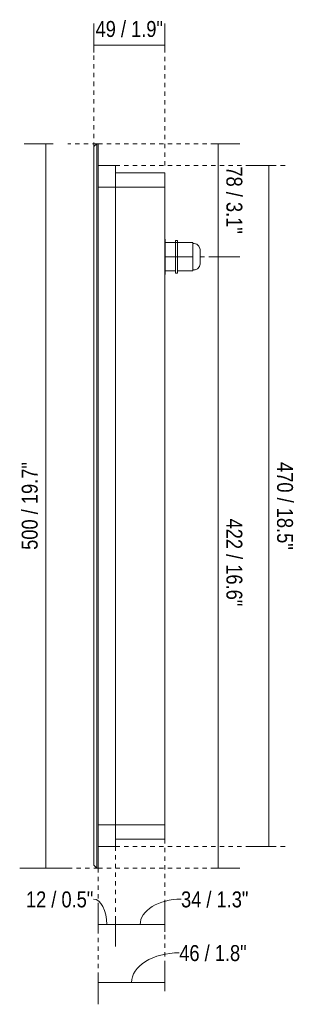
# Model space of a CAD drawing. Header units: millimetres. Extents: x -6879 to -3775, y -1439 to 6915.
# Tile 5 of 5: x -4924 to -4734, y 6236 to 6915. Entities that reach past the tile are written whole.
import ezdxf

# ---------------------------------------------------------------- set-up
doc = ezdxf.new("R2010")
doc.units = ezdxf.units.MM
doc.linetypes.add('Dash', pattern=[6, 3, -3])
doc.layers.add('A-ANNO-DIMS', color=7, linetype='Dash', lineweight=9, true_color=0xd2d2d2)
doc.layers.add('A-ANNO-DIMS-5', color=7, linetype='Continuous', lineweight=9)
doc.layers.add('E-LITE-EQPM', color=7, linetype='Continuous', lineweight=20)
doc.styles.add('Arial Narrow', font='ARIALN.TTF', dxfattribs={"height": 11})
doc.dimstyles.new('FARO_-_2_2mm_Arial_Narrow_mm_Inch_Left', dxfattribs={"dimscale": 304.8, "dimtxt": 11.257741, "dimasz": 0, "dimexe": 0.049213, "dimexo": 0.0625, "dimgap": 0.008202, "dimtad": 1, "dimdec": 0, "dimzin": 0, "dimdsep": 46, "dimtxsty": 'Arial Narrow', "dimblk1": 'NONE', "dimblk2": 'NONE', "dimsah": 1, "dimcen": 0.09, "dimadec": 0, "dimazin": 0, "dimtfac": 1, "dimtdec": 4, "dimtix": 1, "dimtmove": 0, "dimatfit": 3, "dimfxl": 0.016404, "dimfxlon": 1, "dimtvp": 1, "dimtolj": 1, "dimtzin": 0, "dimarcsym": 2})
doc.dimstyles.new('FARO_-_2_2mm_Arial_Narrow_mm_Inch_Right', dxfattribs={"dimscale": 304.8, "dimtxt": 11.257741, "dimasz": 0, "dimexe": 0.049213, "dimexo": 0.0625, "dimgap": 0.008202, "dimtad": 1, "dimdec": 0, "dimzin": 0, "dimdsep": 46, "dimtxsty": 'Arial Narrow', "dimblk1": 'NONE', "dimblk2": 'NONE', "dimsah": 1, "dimcen": 0.09, "dimadec": 0, "dimazin": 0, "dimtfac": 1, "dimtdec": 4, "dimtix": 1, "dimtmove": 0, "dimatfit": 3, "dimfxl": 0.016404, "dimfxlon": 1, "dimtvp": 1, "dimtolj": 1, "dimtzin": 0, "dimarcsym": 2})
doc.dimstyles.new('FARO_-_2_2mm_Arial_Narrow_mm_Inch_Right_1', dxfattribs={"dimscale": 304.8, "dimtxt": 11.257741, "dimasz": 0, "dimexe": 0.049213, "dimexo": 0.0625, "dimgap": 0.008202, "dimtad": 1, "dimdec": 0, "dimzin": 0, "dimdsep": 46, "dimtxsty": 'Arial Narrow', "dimblk1": 'NONE', "dimblk2": 'NONE', "dimsah": 1, "dimcen": 0.09, "dimadec": 0, "dimazin": 0, "dimtfac": 1, "dimtdec": 4, "dimtix": 1, "dimtmove": 1, "dimatfit": 3, "dimfxl": 0.016404, "dimfxlon": 1, "dimtvp": 1, "dimtolj": 1, "dimtzin": 0, "dimarcsym": 2})

# ---------------------------------------------------------------- blocks, each defined once
blk = doc.blocks.new('71737 - 71736 FALLS LED Downlight 12W 2700K-554162-Planta_PDF 2')
at = {"layer": 'E-LITE-EQPM'}
for p, q in [((-3269.96, 6829.5), (-3271.96, 6827.5)), ((-3269.96, 6829.5), (-3269.96, 6329.5)), ((-3268.96, 6829.5), (-3269.96, 6829.5)), ((-3268.96, 6829.5), (-3268.96, 6329.5)), ((-3271.96, 6331.5), (-3271.96, 6827.5)), ((-3268.96, 6814.5), (-3256.96, 6814.5)), ((-3256.96, 6809.35), (-3256.96, 6814.5)), ((-3256.96, 6799.5), (-3256.96, 6809.35)), ((-3256.96, 6809.35), (-3222.96, 6809.35)), ((-3222.96, 6809.35), (-3222.96, 6799.5)), ((-3268.96, 6799.5), (-3256.96, 6799.5)), ((-3256.96, 6799.5), (-3268.96, 6799.5)), ((-3256.96, 6799.5), (-3222.96, 6799.5)), ((-3256.96, 6799.5), (-3256.96, 6359.5)), ((-3222.96, 6799.5), (-3222.96, 6359.5)), ((-3222.66, 6763.67), (-3222.96, 6763.67)), ((-3222.66, 6763.67), (-3222.66, 6739.28)), ((-3203.59, 6761.2), (-3222.66, 6761.2)), ((-3214.16, 6762.7), (-3215.66, 6762.7)), ((-3215.66, 6761.2), (-3215.66, 6762.7)), ((-3215.66, 6751.5), (-3215.66, 6761.19)), ((-3214.16, 6762.7), (-3214.16, 6761.2)), ((-3214.16, 6761.19), (-3214.16, 6751.5)), ((-3203.59, 6761.2), (-3203.59, 6751.5)), ((-3202.66, 6760.54), (-3203.59, 6760.54)), ((-3198.66, 6753.21), (-3198.66, 6755.96)), ((-3203.59, 6751.5), (-3222.66, 6751.5)), ((-3215.66, 6740.25), (-3215.66, 6751.47)), ((-3214.16, 6751.47), (-3214.16, 6740.25)), ((-3203.59, 6751.5), (-3203.59, 6741.8)), ((-3198.66, 6747.37), (-3198.66, 6751.5)), ((-3222.66, 6741.8), (-3215.66, 6741.8)), ((-3214.16, 6741.8), (-3203.59, 6741.8)), ((-3203.59, 6742.45), (-3202.66, 6742.45)), ((-3198.62, 6746.49), (-3198.87, 6745.47)), ((-3222.96, 6739.28), (-3222.66, 6739.28)), ((-3215.66, 6740.25), (-3214.16, 6740.25)), ((-3256.96, 6359.5), (-3268.96, 6359.5)), ((-3268.96, 6359.5), (-3256.96, 6359.5)), ((-3222.96, 6359.5), (-3256.96, 6359.5)), ((-3256.96, 6359.5), (-3256.96, 6344.5)), ((-3222.96, 6359.5), (-3222.96, 6349.64)), ((-3222.96, 6349.64), (-3256.96, 6349.64)), ((-3268.96, 6344.5), (-3256.96, 6344.5)), ((-3271.96, 6331.5), (-3269.96, 6329.5)), ((-3269.96, 6329.5), (-3268.96, 6329.5))]:
    blk.add_line(p, q, dxfattribs=at)
at = {"layer": 'E-LITE-EQPM', "flags": 128}
for points in [[(-3202.66, 6760.54), (-3200.82, 6760.1), (-3199.38, 6758.86), (-3198.67, 6757.11), (-3198.62, 6756.5)], [(-3198.62, 6746.49), (-3198.62, 6746.93), (-3198.62, 6748.19), (-3198.62, 6750.04), (-3198.62, 6752.15), (-3198.62, 6754.14), (-3198.62, 6755.66), (-3198.62, 6756.44), (-3198.62, 6756.5)], [(-3198.62, 6756.5), (-3198.62, 6756.06), (-3198.62, 6755.62)], [(-3198.62, 6747.21), (-3198.62, 6746.56), (-3198.62, 6746.49)], [(-3198.91, 6745.29), (-3199.07, 6744.65), (-3200.3, 6743.21), (-3202.06, 6742.5), (-3202.66, 6742.45)]]:
    blk.add_lwpolyline(points, dxfattribs=at)
blk = doc.blocks.new('DIMBLOCK24-Planta_PDF 2')
at = {"layer": 'A-ANNO-DIMS-5', "color": 251, "true_color": 0x5b5b5b, "transparency": 16777216}
for p, q in [((-4900.47, 6829.5), (-4920.47, 6829.5)), ((-4905.47, 6829.5), (-4905.47, 6329.5)), ((-4905.47, 6829.5), (-4900.47, 6829.5)), ((-4923.6, 6329.5), (-4890.47, 6329.5)), ((-4905.47, 6329.5), (-4923.6, 6329.5))]:
    blk.add_line(p, q, dxfattribs=at)
at = {"layer": 'A-ANNO-DIMS-5', "color": 0, "transparency": 16777216, "insert": (-4922.19, 6549.21), "char_height": 11, "width": 72.6928, "attachment_point": 1, "rotation": 90, "line_spacing_factor": 0.974696, "style": 'Arial Narrow'}
blk.add_mtext('500 / 19.7"', dxfattribs=at)
blk = doc.blocks.new('_None')
blk = doc.blocks.new('DIMBLOCK25-Planta_PDF 2')
at = {"layer": 'A-ANNO-DIMS-5', "color": 251, "true_color": 0x5b5b5b, "transparency": 16777216}
for p, q in [((-4751.37, 6814.5), (-4766.57, 6814.5)), ((-4751.57, 6344.5), (-4751.57, 6814.5)), ((-4751.57, 6814.5), (-4746.57, 6814.5)), ((-4751.37, 6344.5), (-4766.57, 6344.5)), ((-4751.57, 6344.5), (-4746.57, 6344.5))]:
    blk.add_line(p, q, dxfattribs=at)
at = {"layer": 'A-ANNO-DIMS-5', "color": 0, "transparency": 16777216, "insert": (-4734.85, 6609.78), "char_height": 11, "width": 72.6928, "attachment_point": 1, "rotation": 270, "line_spacing_factor": 0.974696, "style": 'Arial Narrow'}
blk.add_mtext('470 / 18.5"', dxfattribs=at)
blk = doc.blocks.new('DIMBLOCK26-Planta_PDF 2')
at = {"layer": 'A-ANNO-DIMS-5', "color": 251, "true_color": 0x5b5b5b, "transparency": 16777216}
for p, q in [((-4869.37, 6290.37), (-4869.37, 6305.57)), ((-4857.37, 6295.57), (-4857.37, 6275.57)), ((-4857.37, 6290.57), (-4857.37, 6295.57)), ((-4869.37, 6290.57), (-4857.37, 6290.57)), ((-4869.37, 6290.57), (-4869.37, 6285.57))]:
    blk.add_line(p, q, dxfattribs=at)
blk.add_ellipse((-4872.63, 6290.57), major_axis=(0, 17.63), ratio=0.524943, start_param=4.712389, end_param=6.283185, dxfattribs=at)
at = {"layer": 'A-ANNO-DIMS-5', "color": 0, "transparency": 16777216, "insert": (-4919.27, 6313.49), "char_height": 11, "width": 55.9671, "attachment_point": 1, "line_spacing_factor": 0.974696, "style": 'Arial Narrow'}
blk.add_mtext('12 / 0.5"', dxfattribs=at)
blk = doc.blocks.new('DIMBLOCK27-Planta_PDF 2')
at = {"layer": 'A-ANNO-DIMS-5', "color": 251, "true_color": 0x5b5b5b, "transparency": 16777216}
for p, q in [((-4823.37, 6290.37), (-4823.37, 6305.57)), ((-4857.37, 6295.57), (-4857.37, 6275.57)), ((-4857.37, 6290.57), (-4857.37, 6295.57)), ((-4857.37, 6290.57), (-4823.37, 6290.57)), ((-4823.37, 6290.57), (-4823.37, 6285.57))]:
    blk.add_line(p, q, dxfattribs=at)
blk.add_ellipse((-4812.17, 6290.57), major_axis=(28.2, 0), ratio=0.625141, start_param=1.570796, end_param=3.141593, dxfattribs=at)
at = {"layer": 'A-ANNO-DIMS-5', "color": 0, "transparency": 16777216, "insert": (-4812.17, 6313.49), "char_height": 11, "width": 55.9671, "attachment_point": 1, "line_spacing_factor": 0.974696, "style": 'Arial Narrow'}
blk.add_mtext('34 / 1.3"', dxfattribs=at)
blk = doc.blocks.new('DIMBLOCK28-Planta_PDF 2')
at = {"layer": 'A-ANNO-DIMS-5', "color": 251, "true_color": 0x5b5b5b, "transparency": 16777216}
for p, q in [((-4823.37, 6250.39), (-4823.37, 6265.59)), ((-4869.37, 6255.59), (-4869.37, 6235.59)), ((-4869.37, 6250.59), (-4869.37, 6255.59)), ((-4869.37, 6250.59), (-4823.37, 6250.59)), ((-4823.37, 6250.59), (-4823.37, 6245.59))]:
    blk.add_line(p, q, dxfattribs=at)
blk.add_ellipse((-4813.39, 6250.59), major_axis=(32.99, 0), ratio=0.62355, start_param=1.570796, end_param=3.141593, dxfattribs=at)
at = {"layer": 'A-ANNO-DIMS-5', "color": 0, "transparency": 16777216, "insert": (-4813.39, 6276.44), "char_height": 11, "width": 55.9671, "attachment_point": 1, "line_spacing_factor": 0.974696, "style": 'Arial Narrow'}
blk.add_mtext('46 / 1.8"', dxfattribs=at)
blk = doc.blocks.new('DIMBLOCK29-Planta_PDF 2')
at = {"layer": 'A-ANNO-DIMS-5', "color": 251, "true_color": 0x5b5b5b, "transparency": 16777216}
for p, q in [((-4872.37, 6892.43), (-4872.37, 6912.43)), ((-4823.37, 6892.43), (-4823.37, 6912.43)), ((-4872.37, 6897.43), (-4823.37, 6897.43)), ((-4872.37, 6897.43), (-4872.37, 6892.43)), ((-4823.37, 6897.43), (-4823.37, 6892.43))]:
    blk.add_line(p, q, dxfattribs=at)
at = {"layer": 'A-ANNO-DIMS-5', "color": 0, "transparency": 16777216, "insert": (-4871.19, 6914.15), "char_height": 11, "width": 55.9671, "attachment_point": 1, "line_spacing_factor": 0.974696, "style": 'Arial Narrow'}
blk.add_mtext('49 / 1.9"', dxfattribs=at)
blk = doc.blocks.new('DIMBLOCK30-Planta_PDF 2')
at = {"layer": 'A-ANNO-DIMS-5', "color": 251, "true_color": 0x5b5b5b, "transparency": 16777216}
for p, q in [((-4791.57, 6829.5), (-4771.57, 6829.5)), ((-4786.57, 6829.5), (-4791.57, 6829.5)), ((-4786.57, 6829.5), (-4786.57, 6751.5)), ((-4786.57, 6751.5), (-4791.57, 6751.5)), ((-4786.77, 6751.5), (-4771.57, 6751.5))]:
    blk.add_line(p, q, dxfattribs=at)
at = {"layer": 'A-ANNO-DIMS-5', "color": 0, "transparency": 16777216, "insert": (-4769.85, 6813.82), "char_height": 11, "width": 55.9671, "attachment_point": 1, "rotation": 270, "line_spacing_factor": 0.974696, "style": 'Arial Narrow'}
blk.add_mtext('78 / 3.1"', dxfattribs=at)
blk = doc.blocks.new('DIMBLOCK31-Planta_PDF 2')
at = {"layer": 'A-ANNO-DIMS-5', "color": 251, "true_color": 0x5b5b5b, "transparency": 16777216}
for p, q in [((-4786.57, 6751.5), (-4791.57, 6751.5)), ((-4786.77, 6751.5), (-4771.57, 6751.5)), ((-4786.57, 6751.5), (-4786.57, 6329.5)), ((-4791.57, 6329.5), (-4771.57, 6329.5)), ((-4786.57, 6329.5), (-4791.57, 6329.5))]:
    blk.add_line(p, q, dxfattribs=at)
at = {"layer": 'A-ANNO-DIMS-5', "color": 0, "transparency": 16777216, "insert": (-4769.85, 6570.78), "char_height": 11, "width": 72.6928, "attachment_point": 1, "rotation": 270, "line_spacing_factor": 0.974696, "style": 'Arial Narrow'}
blk.add_mtext('422 / 16.6"', dxfattribs=at)

msp = doc.modelspace()

# ---------------------------------------------------------------- linework, layer by layer
at = {"layer": 'A-ANNO-DIMS'}
for p, q in [((-4872.37, 6827.3), (-4872.37, 6897.3)), ((-4823.37, 6814.5), (-4823.37, 6897.3)), ((-4870.37, 6829.5), (-4890.37, 6829.5)), ((-4869.37, 6829.5), (-4794.37, 6829.5)), ((-4857.37, 6814.5), (-4739.37, 6814.5)), ((-4799.07, 6751.5), (-4779.07, 6751.5)), ((-4823.37, 6349.64), (-4823.37, 6244.64)), ((-4857.37, 6344.5), (-4739.37, 6344.5)), ((-4857.37, 6344.5), (-4857.37, 6294.5)), ((-4869.37, 6329.5), (-4899.37, 6329.5)), ((-4869.37, 6329.5), (-4869.37, 6254.5)), ((-4869.37, 6329.5), (-4794.37, 6329.5))]:
    msp.add_line(p, q, dxfattribs=at)

# ---------------------------------------------------------------- block references
at = {"layer": 'E-LITE-EQPM'}
msp.add_blockref('71737 - 71736 FALLS LED Downlight 12W 2700K-554162-Planta_PDF 2', (-1600.41, 0), dxfattribs=at)

# ---------------------------------------------------------------- dimensions: what is measured, and where the dimension line sits
at = {"layer": 'A-ANNO-DIMS', "color": 251, "linetype": 'Continuous', "true_color": 0x5b5b5b}
dim = msp.add_linear_dim(base=(-4823.37, 6897.43), p1=(-4872.37, 6892.43), p2=(-4823.37, 6892.43), dimstyle='FARO_-_2_2mm_Arial_Narrow_mm_Inch_Right', override={"dimpost": '<>', "dimfxl": 49}, dxfattribs=at)
dim.commit()
dim.dimension.update_dxf_attribs({"geometry": 'DIMBLOCK29-Planta_PDF 2', "text_midpoint": (-4847.87, 6907.05)})
for base, p1, p2, dimstyle, override, picture, middle in [((-4905.47, 6329.5), (-4900.47, 6829.5), (-4923.6, 6329.5), 'FARO_-_2_2mm_Arial_Narrow_mm_Inch_Left', {"dimpost": '<>', "dimfxl": 500.534358}, 'DIMBLOCK24-Planta_PDF 2', (-4915.1, 6579.5)), ((-4786.57, 6751.5), (-4791.57, 6829.5), (-4791.57, 6751.5), 'FARO_-_2_2mm_Arial_Narrow_mm_Inch_Right', {"dimtad": 4, "dimpost": '<>', "dimfxl": 78}, 'DIMBLOCK30-Planta_PDF 2', (-4776.94, 6790.5)), ((-4751.57, 6814.5), (-4746.57, 6344.5), (-4746.57, 6814.5), 'FARO_-_2_2mm_Arial_Narrow_mm_Inch_Right', {"dimtad": 4, "dimpost": '<>', "dimfxl": 470}, 'DIMBLOCK25-Planta_PDF 2', (-4741.94, 6579.5)), ((-4786.57, 6329.5), (-4791.57, 6751.5), (-4791.57, 6329.5), 'FARO_-_2_2mm_Arial_Narrow_mm_Inch_Right', {"dimtad": 4, "dimpost": '<>', "dimfxl": 422}, 'DIMBLOCK31-Planta_PDF 2', (-4776.94, 6540.5))]:
    dim = msp.add_linear_dim(base=base, p1=p1, p2=p2, angle=90, dimstyle=dimstyle, override=override, dxfattribs=at)
    dim.commit()
    dim.dimension.update_dxf_attribs({"geometry": picture, "text_midpoint": middle})
for base, p1, p2, override, picture, middle in [((-4857.37, 6290.57), (-4869.37, 6285.57), (-4857.37, 6295.57), {"dimpost": '<>', "dimfxl": 15.620499}, 'DIMBLOCK26-Planta_PDF 2', (-4891.29, 6306.15)), ((-4823.37, 6290.57), (-4857.37, 6295.57), (-4823.37, 6285.57), {"dimpost": '<>', "dimfxl": 35.44009}, 'DIMBLOCK27-Planta_PDF 2', (-4784.19, 6306.15)), ((-4823.37, 6250.59), (-4869.37, 6255.59), (-4823.37, 6245.59), {"dimpost": '<>', "dimfxl": 47.074409}, 'DIMBLOCK28-Planta_PDF 2', (-4785.4, 6269.11))]:
    dim = msp.add_linear_dim(base=base, p1=p1, p2=p2, dimstyle='FARO_-_2_2mm_Arial_Narrow_mm_Inch_Right_1', override=override, dxfattribs=at)
    dim.commit()
    dim.dimension.update_dxf_attribs({"geometry": picture, "text_midpoint": middle, "dimtype": 160})

doc.saveas('drawing.dxf')
